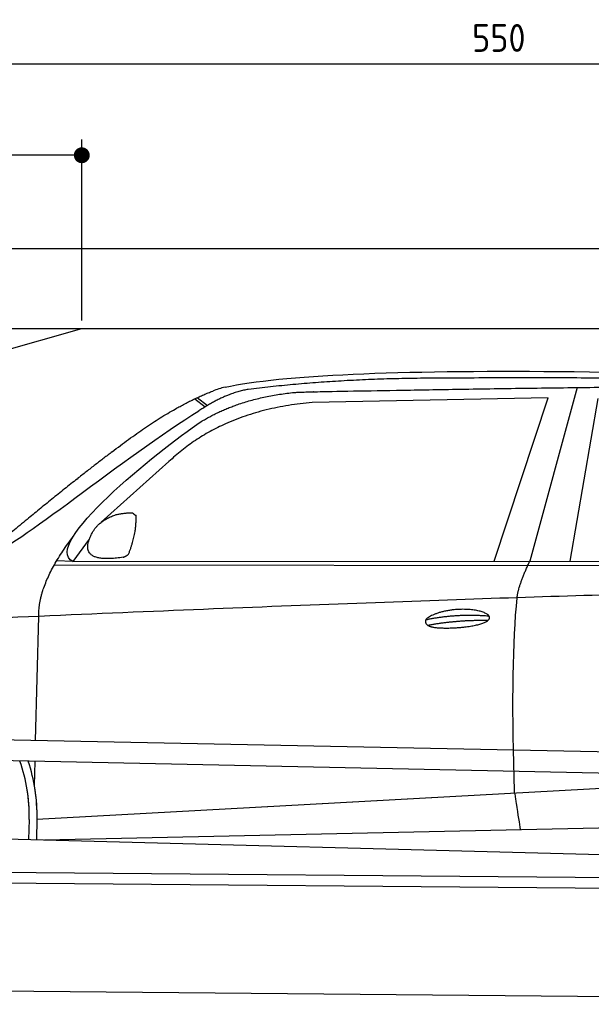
# Model space of a CAD drawing. Header units: millimetres. Extents: x -411 to 6777, y 0 to 7077.
# Tile 4 of 6: x 1744 to 3183, y 4600 to 7077. Entities that reach past the tile are written whole.
import ezdxf

# ---------------------------------------------------------------- set-up
doc = ezdxf.new("R2010")
doc.units = ezdxf.units.MM
doc.layers.add('4', color=3, linetype='Continuous')
for name, color, linetype, lineweight in [('car', 10, 'Continuous', 25), ('Gebäude', 7, 'Continuous', 25), ('Plattform', 7, 'Continuous', 25)]:
    doc.layers.add(name, color=color, linetype=linetype, lineweight=lineweight)
doc.styles.get("Standard").update_dxf_attribs({"font": 'ISOCP.SHX'})
doc.dimstyles.new('GEN-ISO', dxfattribs={"dimscale": 20, "dimtxt": 3.5, "dimasz": 2, "dimexe": 2, "dimexo": 1, "dimgap": 1.5, "dimtad": 1, "dimdec": 1, "dimlfac": 0.1, "dimdsep": 46, "dimtxsty": 'STANDARD', "dimblk": 'PUNKT', "dimcen": 2, "dimclrd": 256, "dimclre": 256, "dimclrt": 2, "dimadec": 0, "dimazin": 0, "dimtp": 0.1, "dimtm": 0.1, "dimtfac": 0.71, "dimtdec": 1, "dimtmove": 2, "dimatfit": 3, "dimldrblk": 'PUNKT', "dimfxl": 2, "dimtolj": 1, "dimarcsym": 0})

# ---------------------------------------------------------------- blocks, each defined once
blk = doc.blocks.new('PUNKT')
at = {"layer": '4', "color": 0, "linetype": 'ByBlock'}
blk.add_line((-0.5, 0), (-1, 0), dxfattribs=at)
at = {"layer": '4', "color": 0, "linetype": 'ByBlock', "const_width": 0.5}
blk.add_lwpolyline([(-0.25, 0, 1), (0.25, 0, 1)], format="xyb", close=True, dxfattribs=at)
blk = doc.blocks.new('*D71')
at = {"layer": '4', "lineweight": -2, "transparency": 16777216}
for p, q in [((200, 6320.9), (200, 7005.8)), ((5700, 6470.9), (5700, 7005.8)), ((240, 6965.8), (5660, 6965.8))]:
    blk.add_line(p, q, dxfattribs=at)
at = {"layer": 'Defpoints', "color": 0, "transparency": 16777216}
for p in [(5700, 6965.8), (5700, 6450.9), (200, 6300.9)]:
    blk.add_point(p, dxfattribs=at)
at = {"layer": '4', "lineweight": -2, "transparency": 16777216, "xscale": 40, "yscale": 40, "zscale": 40, "rotation": 180}
blk.add_blockref('PUNKT', (200, 6965.8), dxfattribs=at)
at = {"layer": '4', "lineweight": -2, "transparency": 16777216, "xscale": 40, "yscale": 40, "zscale": 40}
blk.add_blockref('PUNKT', (5700, 6965.8), dxfattribs=at)
at = {"layer": '4', "color": 2, "transparency": 16777216, "insert": (2950, 7030.8), "char_height": 70, "attachment_point": 5}
blk.add_mtext('550', dxfattribs=at)
blk = doc.blocks.new('Car')
at = {"layer": 'car'}
for p, q in [((3090.9, 6180.1), (2975.6, 5742.1)), ((2128.7, 6143.1), (2154.9, 6122.8)), ((2134.5, 6145.8), (2160.1, 6126)), ((3017.7, 6153.7), (2424.1, 6136.3)), ((2885.5, 5741.2), (3017.7, 6153.7)), ((3077.2, 5743.1), (3144.3, 6152.9)), ((2064.6, 5984.4), (1895.2, 5830.5)), ((1865.9, 5787), (1825.3, 5731)), ((1825.3, 5731), (4477.1, 5756.6)), ((1778.4, 5721.6), (4421.7, 5742.7)), ((1825.3, 5731), (1784.1, 5731.7)), ((1735.3, 5279.5), (1740.6, 5592)), ((1733.4, 5166.5), (1734.4, 5227.1)), ((1740.7, 5081.9), (3609.7, 5201.1)), ((1740.7, 5081.9), (2764.2, 5147.2)), ((1721.1, 5081.1), (1720.2, 5030.7)), ((1740.7, 5081.9), (1740, 5030.3)), ((1760.5, 5030), (3645.9, 5088.6)), ((1662, 5031.6), (3711, 4997))]:
    blk.add_line(p, q, dxfattribs=at)
for centre, radius, start, end in [((2243.1, 6002.7), 174.5, 102.8736, 113.54), ((1316.6, 5087.9), 404.6, 359.0314, 20.1942), ((1316.6, 5087.9), 424.2, 359.1908, 19.1882), ((1316.6, 5087.9), 404.6, 359.0315, 10.2025), ((1316.6, 5087.9), 424.2, 359.1908, 9.6942)]:
    blk.add_arc(centre, radius, start, end, dxfattribs=at)
for points, degree in [([(2204.2, 6172.9), (2491.2, 6237.1), (3376.3, 6231.9), (4548.8, 6179.4)], 3), ([(2734.7, 6200.1), (2491.8, 6197.8), (2262.7, 6167.8)], 2), ([(3698.9, 6194.3), (3350.5, 6210.5), (2734.7, 6200.1)], 2), ([(2262.7, 6167.8), (2206.5, 6158.3), (2138.6, 6112.4)], 2), ([(1921.4, 6007.4), (2061.5, 6118.9), (2173.4, 6162.7)], 2), ([(2145.2, 6085.7), (2238.4, 6144.3), (2373.9, 6160.7)], 2), ([(2424.1, 6136.3), (2200.1, 6115), (2064.6, 5984.4)], 2), ([(1625.5, 5753.6), (1661.2, 5750.2), (1961.1, 6001.8), (2138.6, 6112.4)], 3), ([(1825.3, 5731), (1742, 5770.3), (2033.7, 6009.3), (2145.2, 6085.7)], 3), ([(1921.4, 6007.4), (1840.9, 5946.2), (1739.3, 5861.8), (1610.9, 5755.4), (1616.9, 5753.5)], 4), ([(1874, 5804.7), (1890.3, 5835.2), (1932.9, 5849.6)], 2), ([(1932.9, 5849.6), (1961.5, 5855.6), (1974.4, 5854.5)], 2), ([(1965, 5750.4), (1986, 5803.6), (1983, 5848.4)], 2), ([(1974.4, 5854.5), (1980.5, 5848.5), (1983, 5848.4)], 2), ([(1951.6, 5742.6), (1829.6, 5722.7), (1874, 5804.7)], 2), ([(1740.6, 5592), (1737.5, 5675.5), (1825.3, 5793.7)], 2), ([(1951.6, 5742.6), (1957.6, 5744.4), (1965, 5750.4)], 2), ([(2944.4, 5649.9), (2947.3, 5680.9), (2975.6, 5742.1)], 2), ([(4696.4, 5686.9), (3819.8, 5707.3), (1387.8, 5572.9)], 2), ([(2714.8, 5592.5), (2790.3, 5609.4), (2873.8, 5603.6)], 2), ([(2719.9, 5578.7), (2793.9, 5593.3), (2871.8, 5592.5)], 2)]:
    blk.add_open_spline(points, degree=degree, dxfattribs=at)
for points, degree, knots in [([(2373.9, 6160.7), (2400.4, 6163), (2539.8, 6166.1), (3561, 6195.6), (4181.3, 6194.8), (4638.3, 6026.4), (4616.2, 5852.6)], 4, [0.0821318, 0.0821318, 0.0821318, 0.0821318, 0.0821318, 0.258851, 0.508851, 1, 1, 1, 1, 1]), ([(2942.7, 5158.6), (2942.1, 5172.2), (2941.6, 5185.5), (2941.1, 5198.7), (2933.7, 5388.5), (2934.9, 5538.9), (2944.4, 5649.9)], 3, [0, 0, 0, 0, 0.064923, 0.064923, 0.064923, 1, 1, 1, 1]), ([(2714.8, 5592.5), (2719.1, 5597.6), (2740.1, 5614), (2822.7, 5634.1), (2938.1, 5598), (2829.4, 5569.4), (2744.6, 5570), (2710.3, 5573.5), (2714.8, 5592.5)], 5, [0, 0, 0, 0, 0, 0, 0.300106, 0.500106, 0.700106, 1, 1, 1, 1, 1, 1]), ([(2942.7, 5158.6), (2943.4, 5153.9), (2944.2, 5149.4), (2944.8, 5145.1), (2945.5, 5141.1), (2946.1, 5137.2), (2946.7, 5133.4), (2951.5, 5103.3), (2955.2, 5081.2), (2957.9, 5067.2)], 3, [-0.000011, -0.000011, -0.000011, -0.000011, 0.107576, 0.107576, 0.107576, 0.206414, 0.206414, 0.206414, 1, 1, 1, 1])]:
    blk.add_open_spline(points, degree=degree, knots=knots, dxfattribs=at)
blk = doc.blocks.new('_Dot')
at = {"color": 0, "linetype": 'ByBlock', "lineweight": -2}
blk.add_line((-0.5, 0), (-1, 0), dxfattribs=at)
at = {"color": 0, "linetype": 'ByBlock', "const_width": 0.5}
blk.add_lwpolyline([(-0.25, 0, 1), (0.25, 0, 1)], format="xyb", close=True, dxfattribs=at)
blk = doc.blocks.new('*D77')
at = {"layer": '4', "lineweight": -2, "transparency": 16777216}
for p, q in [((200, 6270.9), (200, 6775.7)), ((1900, 6320), (1900, 6775.7)), ((1860, 6735.7), (240, 6735.7))]:
    blk.add_line(p, q, dxfattribs=at)
at = {"layer": 'Defpoints', "color": 0, "transparency": 16777216}
for p in [(200, 6735.7), (1900, 6300), (200, 6250.9)]:
    blk.add_point(p, dxfattribs=at)
at = {"layer": '4', "lineweight": -2, "transparency": 16777216, "xscale": 40, "yscale": 40, "zscale": 40, "rotation": 180}
blk.add_blockref('_Dot', (200, 6735.7), dxfattribs=at)
at = {"layer": '4', "lineweight": -2, "transparency": 16777216, "xscale": 40, "yscale": 40, "zscale": 40}
blk.add_blockref('_Dot', (1900, 6735.7), dxfattribs=at)
at = {"layer": '4', "color": 2, "transparency": 16777216, "insert": (1050, 6800.7), "char_height": 70, "attachment_point": 5}
blk.add_mtext('170', dxfattribs=at)
blk = doc.blocks.new('Plattform OG 6200 550')
at = {"layer": 'Plattform'}
for p, q in [((5482.3, 5189.6), (348.5, 5292)), ((5481.2, 5133.6), (347.5, 5241)), ((440.2, 4943.6), (5395, 4900.4)), ((446, 4916.5), (5394.8, 4873.4)), ((5437.5, 4600), (372.6, 4644.2))]:
    blk.add_line(p, q, dxfattribs=at)
blk = doc.blocks.new('Gebäude_390_GT220')
for p, q in [((13637.8, 6363), (7737.8, 6363)), ((7937.8, 6162.5), (13437.8, 6162.5)), ((8237.8, 5762.5), (9637.8, 6162.5))]:
    blk.add_line(p, q)

msp = doc.modelspace()

# ---------------------------------------------------------------- block references
at = {"layer": 'car', "rotation": 359.4752422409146}
msp.add_blockref('Car', (0, 0), dxfattribs=at)
at = {"layer": 'Gebäude'}
msp.add_blockref('Gebäude_390_GT220', (-7737.85, 137.54), dxfattribs=at)
at = {"layer": 'Plattform'}
msp.add_blockref('Plattform OG 6200 550', (0, 0), dxfattribs=at)

# ---------------------------------------------------------------- dimensions: what is measured, and where the dimension line sits
at = {"layer": '4'}
for base, p1, p2, override, picture, middle in [((5700, 6965.8), (200, 6300.88), (5700, 6450.88), {"dimtdec": 3, "dimtolj": 0}, '*D71', (2950, 7030.8)), ((200, 6735.7), (1900, 6300), (200, 6250.88), {"dimblk1": 'Dot', "dimblk2": 'Dot', "dimsah": 1, "dimtdec": 3, "dimtolj": 0}, '*D77', (1050, 6800.7))]:
    dim = msp.add_linear_dim(base=base, p1=p1, p2=p2, dimstyle='GEN-ISO', override=override, dxfattribs=at)
    dim.commit()
    dim.dimension.update_dxf_attribs({"geometry": picture, "text_midpoint": middle})

doc.saveas('drawing.dxf')
